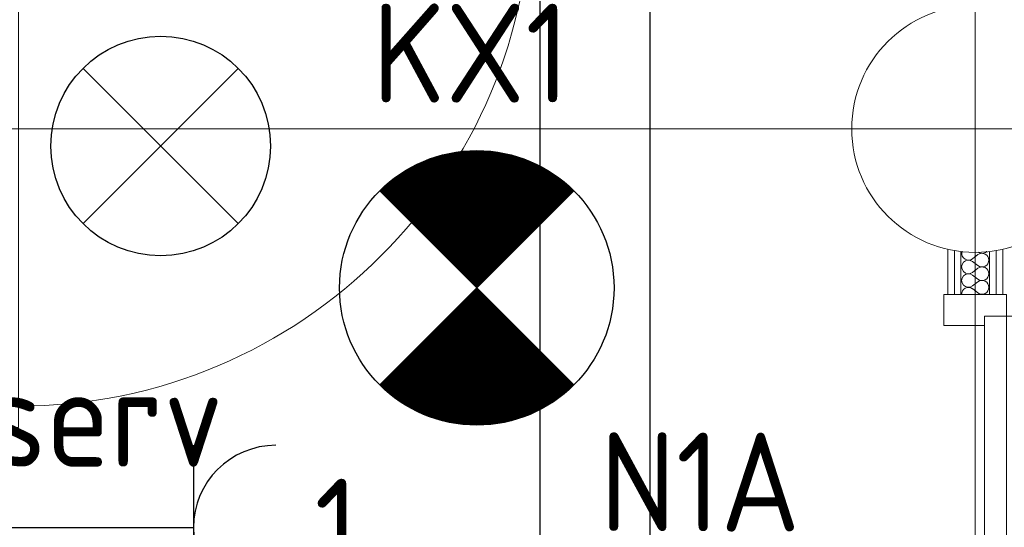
# Model space of a CAD drawing. Header units: millimetres. Extents: x -39149 to 267781, y -2340 to 58540.
# Tile 154 of 244: x 41471 to 43264, y 6174 to 7099. Entities that reach past the tile are written whole.
import ezdxf
from ezdxf.enums import TextEntityAlignment as Align

# ---------------------------------------------------------------- set-up
doc = ezdxf.new("R2010")
doc.units = ezdxf.units.MM
doc.header["$LTSCALE"] = 100
doc.header["$MEASUREMENT"] = 0
doc.linetypes.add('B0605', pattern=[141, 70, -35, 1, -35])
doc.linetypes.add('E_GOOT2', pattern=[2000, 1000, 1000])
for name, color, linetype in [('00  Bestaande kolommen', 7, 'Continuous'), ('22 C Binnenwanden', 7, 'Continuous'), ('22 C Binnenwanden Deuren', 7, 'Continuous'), ('22 C Binnenwanden Doorsnede-arcering', 7, 'Continuous'), ('22 C Binnenwanden Laagscheidingslijnen', 7, 'Continuous'), ('45 Plafond', 7, 'Continuous'), ('A Stramien', 7, 'Continuous'), ('EL6131--_KG', 3, 'Continuous'), ('EL6222--_KRACHT_230', 3, 'Continuous'), ('EL6311--_LICHT_BINNEN', 3, 'Continuous'), ('EL6511--_BRANDMELD', 3, 'Continuous')]:
    doc.layers.add(name, color=color, linetype=linetype)
doc.styles.add('BURO-018', font='isocp.shx', dxfattribs={"height": 180})
doc.styles.add('GENERATED_STYLE_3', font='swiss.ttf', dxfattribs={"width": 0.96})
doc.styles.add('STABICAD-012', font='ISOCP.SHX', dxfattribs={"height": 1.2})
doc.styles.get("Standard").update_dxf_attribs({"font": 'txt', "bigfont": 'BIGFONT.SHX'})

# ---------------------------------------------------------------- blocks, each defined once
blk = doc.blocks.new('Slab_119_7', base_point=(34211.5, 612.1))
at = {"layer": '45 Plafond', "color": 8, "linetype": 'Continuous', "lineweight": 0}
blk.add_lwpolyline([(34211.5, 612.1, 0.066229), (50336.5, 5152.1), (50336.5, 11626.8), (48610, 11626.8), (48610, 11625), (43211.5, 11625), (43211.5, 5466.1), (41411.5, 5466.1), (41411.5, 10199.6), (34211.5, 10199.6)], format="xyb", close=True, dxfattribs=at)
blk = doc.blocks.new('Slab_152_7', base_point=(61.5, 11625))
at = {"layer": '45 Plafond', "color": 8, "linetype": 'Continuous', "lineweight": 0}
blk.add_lwpolyline([(61.5, 11625), (7161.5, 11625), (7161.5, 7850), (18261.5, 7850), (18261.5, 10250), (18050.2, 10250), (18050.2, 11625), (35849.9, 11625), (35849.9, 11400), (36099.9, 11400), (36099.9, 12175), (39053.2, 12175), (39053.2, 11445), (43211.5, 11445), (43211.5, 10132), (43211.5, 5466.1), (41411.5, 5466.1), (41411.5, 10199.6), (34211.5, 10199.6), (34211.5, 612.1, -0.138201), (61.5, 5162.9)], format="xyb", close=True, dxfattribs=at)
blk = doc.blocks.new('*X895')
at = {"layer": '22 C Binnenwanden Doorsnede-arcering', "color": 8, "linetype": 'Continuous', "lineweight": 0}
for p, q in [((43206.5, 6663.4), (43216.4, 6670.9)), ((43206.5, 6658.5), (43216.4, 6651)), ((43206.5, 6638.7), (43216.4, 6646.1)), ((43206.5, 6633.7), (43216.4, 6626.3)), ((43206.5, 6613.9), (43216.4, 6621.3)), ((43206.5, 6609), (43216.4, 6601.5))]:
    blk.add_line(p, q, dxfattribs=at)
for centre, start, end in [((43199.1, 6673.3), 172.2636, 306.8699), ((43223.9, 6661), 0, 126.8699), ((43223.9, 6685.7), 239.9267, 300.0733), ((43199.1, 6648.6), 53.1301, 306.8699), ((43223.9, 6661), 233.1301, 0), ((43199.1, 6623.8), 53.1301, 306.8699), ((43223.9, 6636.2), 0, 126.8699), ((43223.9, 6636.2), 233.1301, 0), ((43223.9, 6611.4), 0, 126.8699), ((43199.1, 6599), 53.1301, 184.5287), ((43223.9, 6611.4), 233.1301, 0), ((43223.9, 6586.7), 67.0788, 112.9212)]:
    blk.add_arc(centre, 12.4, start, end, dxfattribs=at)
blk = doc.blocks.new('*X899')
at = {"layer": '22 C Binnenwanden Doorsnede-arcering', "color": 8, "linetype": 'Continuous', "lineweight": 0}
blk.add_line((43187.8, 6677.1), (43187.2, 6675), dxfattribs=at)
blk = doc.blocks.new('*X901')
at = {"layer": '22 C Binnenwanden Doorsnede-arcering', "color": 8, "linetype": 'Continuous', "lineweight": 0}
for p, q in [((43217, 6675.5), (43217.9, 6675)), ((43229.9, 6675), (43232.2, 6676.6)), ((43232.2, 6676.6), (43232.4, 6676.8))]:
    blk.add_line(p, q, dxfattribs=at)
blk = doc.blocks.new('D1a bi h 14_35')
at = {"layer": '22 C Binnenwanden Deuren', "color": 8, "linetype": 'Continuous', "lineweight": 0}
for p, q in [((-467, 0), (-467, 934)), ((-506, 0), (-450, 0)), ((-506, 0), (-506, -114)), ((-467, 0), (467, 0)), ((-467, -40), (-467, 0)), ((450, 0), (506, 0)), ((467, 0), (467, -40)), ((506, -114), (506, 0)), ((-506, -7), (-506, -19)), ((506, -7), (506, -19)), ((-506, -19), (-506, -31)), ((-506, -31), (-506, -83)), ((506, -19), (506, -31)), ((506, -31), (506, -83)), ((467, -40), (-467, -40)), ((-450, -40), (-450, -114)), ((450, -40), (450, -114)), ((-506, -83), (-506, -95)), ((506, -83), (506, -95)), ((-506, -95), (-506, -107)), ((506, -95), (506, -107)), ((-506, -114), (-450, -114)), ((450, -114), (506, -114))]:
    blk.add_line(p, q, dxfattribs=at)
blk.add_arc((-467, 0), 934, 0, 90, dxfattribs=at)
blk = doc.blocks.new('Wall_350_7', base_point=(43211.5, 2504.8))
at = {"layer": '22 C Binnenwanden', "color": 8, "linetype": 'Continuous', "lineweight": 0}
for p, q in [((43161.5, 6680.6), (43161.5, 6598.1)), ((43261.5, 6598.1), (43261.5, 6680.6)), ((43173.5, 6598.1), (43161.5, 6598.1)), ((43185.5, 6598.1), (43173.5, 6598.1)), ((43237.5, 6598.1), (43185.5, 6598.1)), ((43249.5, 6598.1), (43237.5, 6598.1)), ((43261.5, 6598.1), (43249.5, 6598.1))]:
    blk.add_line(p, q, dxfattribs=at)
at = {"layer": '22 C Binnenwanden Laagscheidingslijnen', "color": 8, "linetype": 'Continuous', "lineweight": 0}
for p, q in [((43173.5, 6678.2), (43173.5, 6675)), ((43173.5, 6675), (43173.5, 6598.1)), ((43185.5, 6676.5), (43185.5, 6675)), ((43185.5, 6675), (43185.5, 6598.1)), ((43237.5, 6675), (43237.5, 6676.5)), ((43237.5, 6598.1), (43237.5, 6675)), ((43249.5, 6675), (43249.5, 6678.2)), ((43249.5, 6598.1), (43249.5, 6675))]:
    blk.add_line(p, q, dxfattribs=at)
at = {"layer": '22 C Binnenwanden', "color": 1, "lineweight": 0}
for name in ['*X895', '*X899', '*X901']:
    blk.add_blockref(name, (0, 0), dxfattribs=at)
at = {"layer": '22 C Binnenwanden Deuren', "color": 1, "linetype": 'Continuous', "lineweight": 0, "zscale": 1000, "rotation": 270}
blk.add_blockref('D1a bi h 14_35', (43268.5, 6092.1), dxfattribs=at)
blk = doc.blocks.new('Wall_355_7', base_point=(41411.5, 5466.1))
at = {"layer": '22 C Binnenwanden Deuren', "color": 1, "linetype": 'Continuous', "lineweight": 0, "zscale": 1000, "rotation": 270}
blk.add_blockref('D1a bi h 14_35', (41468.5, 6862), dxfattribs=at)
blk = doc.blocks.new('Column_28_7', base_point=(43211.5, 6900))
at = {"layer": '00  Bestaande kolommen', "color": 8, "linetype": 'Continuous', "lineweight": 0}
blk.add_circle((43211.5, 6900), 225, dxfattribs=at)
blk = doc.blocks.new('Standard grid marker_8')
at = {"layer": 'A Stramien', "color": 8, "linetype": 'B0605', "lineweight": 0}
blk.add_line((4000, 0), (54000, 0), dxfattribs=at)
at = {"layer": 'A Stramien', "color": 4, "lineweight": 0, "style": 'GENERATED_STYLE_3'}
blk.add_attdef('AC_MARKERTEXT_1', text='', height=100, dxfattribs=at).set_placement((-158.9, -80), align=Align.BOTTOM_LEFT)
blk = doc.blocks.new('Standard grid marker_17')
at = {"layer": 'A Stramien', "color": 8, "linetype": 'B0605', "lineweight": 0}
blk.add_line((4000, 0), (46394.8, 0), dxfattribs=at)
at = {"layer": 'A Stramien', "color": 4, "lineweight": 0, "style": 'GENERATED_STYLE_3'}
blk.add_attdef('AC_MARKERTEXT_1', text='', height=100, rotation=90, dxfattribs=at).set_placement((-20, -52.3), align=Align.BOTTOM_LEFT)
blk = doc.blocks.new('E00018')
at = {"color": 0, "linetype": 'Continuous'}
for p, q in [((-1.768, -1.768), (1.768, 1.768)), ((1.768, -1.768), (-1.768, 1.768))]:
    blk.add_line(p, q, dxfattribs=at)
at = {"color": 0, "linetype": 'Continuous', "const_width": 2.5}
for points in [[(-0.884, 0.884, -0.198912), (0, 1.25, -0.198912), (0.884, 0.884, -1)], [(-0.884, -0.884, 0.198912), (0, -1.25, 0.198912), (0.884, -0.884, 1)]]:
    blk.add_lwpolyline(points, format="xyb", dxfattribs=at)
blk = doc.blocks.new('1115B3A-NO1')
at = {"color": 0, "linetype": 'Continuous'}
blk.add_circle((0, 0), 2.5, dxfattribs=at)
at = {"color": 0, "zscale": 100}
blk.add_blockref('E00018', (0, 0), dxfattribs=at)
at = {"color": 0, "linetype": 'Continuous', "style": 'BURO-018'}
for tag, p in [('CIRCUIT', (0, 5)), ('PANEL', (0, 5)), ('SUBCIRCUIT', (4.5, 5)), ('LIGHTFIXTURECODE', (0, 0)), ('SWITCHCODE', (4.5, -1))]:
    blk.add_attdef(tag, text='', height=1.8, dxfattribs=at).set_placement(p, align=Align.MIDDLE)
blk = doc.blocks.new('111304')
at = {"color": 0, "linetype": 'Continuous'}
for p, q in [((-1.5, 4.5), (1.5, 4.5)), ((0, 1), (0, 4.5))]:
    blk.add_line(p, q, dxfattribs=at)
blk.add_arc((0, 6), 1.5, 180, 0, dxfattribs=at)
at = {"color": 0, "linetype": 'Continuous', "style": 'BURO-018'}
for tag, p in [('PANEL', (0, 11.5)), ('CIRCUIT', (0, 8.5)), ('SUBCIRCUIT', (4.5, 8.5))]:
    blk.add_attdef(tag, text='', height=1.8, dxfattribs=at).set_placement(p, align=Align.MIDDLE)
at = {"color": 0, "linetype": 'Continuous', "style": 'BURO-018', "flags": 1}
for tag, p in [('POWERCODE', (13, 8.5)), ('ARTICLECODE', (0, 0))]:
    blk.add_attdef(tag, text='', height=1.8, dxfattribs=at).set_placement(p, align=Align.MIDDLE)
blk = doc.blocks.new('E00024')
at = {"color": 0, "linetype": 'Continuous'}
for p, q in [((-1.414, 1.586), (1.414, 4.414)), ((-1.414, 4.414), (1.414, 1.586))]:
    blk.add_line(p, q, dxfattribs=at)
blk.add_circle((0, 3), 2, dxfattribs=at)
at = {"color": 0, "linetype": 'Continuous', "style": 'BURO-018'}
blk.add_attdef('TEXT1', text='', height=1.8, dxfattribs=at).set_placement((0, 7.5), align=Align.MIDDLE)
at = {"color": 0, "linetype": 'Continuous', "style": 'BURO-018', "flags": 1}
blk.add_attdef('ARTICLECODE', (0, 0), '', height=1.8, dxfattribs=at)
at = {"layer": 'EL6222--_KRACHT_230', "color": 1, "style": 'STABICAD-012'}
blk.add_attdef('FIREPROTECTION_PANEL', text='', height=1.8, dxfattribs=at).set_placement((417.277, 62.688), align=Align.MIDDLE)
at = {"layer": 'EL6511--_BRANDMELD', "color": 1, "style": 'STABICAD-012'}
for tag, p in [('FIREPROTECTION_ZONE', (482.912, 371.427)), ('CODING2', (482.912, 369.427)), ('FIREPROTECTION_HARDWARENUMBER', (482.912, 367.427))]:
    blk.add_attdef(tag, text='', height=1.8, dxfattribs=at).set_placement(p, align=Align.MIDDLE)
at = {"layer": 'EL6511--_BRANDMELD'}
blk.add_attdef('CODING1', (0, 0), '', height=0.2, dxfattribs=at)

msp = doc.modelspace()

# ---------------------------------------------------------------- linework, layer by layer
at = {"layer": 'EL6131--_KG', "linetype": 'E_GOOT2'}
for p, q in [((42419.2, 5728.2), (42419.2, 9940.4)), ((42619.2, 5928.2), (42619.2, 9940.4))]:
    msp.add_line(p, q, dxfattribs=at)

# ---------------------------------------------------------------- block references
at = {"layer": '00  Bestaande kolommen', "color": 3, "lineweight": 0}
msp.add_blockref('Column_28_7', (43211.5, 6900), dxfattribs=at)
at = {"layer": '22 C Binnenwanden', "color": 1, "lineweight": 0}
for name, p in [('Wall_350_7', (43211.5, 2504.8)), ('Wall_355_7', (41411.5, 5466.1))]:
    msp.add_blockref(name, p, dxfattribs=at)
at = {"layer": '45 Plafond', "color": 252, "linetype": 'Continuous', "lineweight": 0}
for name, p in [('Slab_152_7', (61.5, 11625)), ('Slab_119_7', (34211.5, 612.1))]:
    msp.add_blockref(name, p, dxfattribs=at)
at = {"layer": 'A Stramien', "color": 1, "linetype": 'Continuous', "lineweight": 0, "zscale": 1000, "rotation": 270}
msp.add_blockref('Standard grid marker_17', (43211.5, 48900), dxfattribs=at)
at = {"layer": 'A Stramien', "color": 1, "linetype": 'Continuous', "lineweight": 0, "zscale": 1000}
msp.add_blockref('Standard grid marker_8', (-5988.5, 6900), dxfattribs=at)
at = {"layer": 'EL6222--_KRACHT_230', "linetype": 'Continuous'}
ref = msp.add_blockref('111304', (41337.5, 6173.7), dxfattribs=dict(at, xscale=100, yscale=100, zscale=100, rotation=270))
ref.add_attrib('ARTICLECODE', 'serv', dxfattribs={"layer": '0', "color": 3, "linetype": 'ByBlock', "height": 180, "style": 'BURO-018'}).set_placement((41625.4, 6374.7), align=Align.MIDDLE)
ref.add_attrib('CIRCUIT', '1', dxfattribs={"layer": '0', "color": 3, "linetype": 'ByBlock', "height": 180, "style": 'BURO-018'}).set_placement((42048.5, 6172.8), align=Align.MIDDLE)
at = {"layer": 'EL6311--_LICHT_BINNEN', "linetype": 'Continuous'}
ref = msp.add_blockref('1115B3A-NO1', (42303.5, 6610.4), dxfattribs=dict(at, xscale=100, yscale=100, zscale=100))
ref.add_attrib('CIRCUIT', 'N1A', dxfattribs={"layer": '0', "color": 3, "linetype": 'ByBlock', "height": 180, "style": 'BURO-018'}).set_placement((42710.1, 6256.9), align=Align.MIDDLE)
ref.add_attrib('LIGHTFIXTURECODE', 'KX1', dxfattribs={"layer": '0', "color": 3, "linetype": 'ByBlock', "height": 180, "style": 'BURO-018'}).set_placement((42292.9, 7038.2), align=Align.MIDDLE)
at = {"layer": 'EL6511--_BRANDMELD', "linetype": 'Continuous', "xscale": 100, "yscale": 100, "zscale": 100}
msp.add_blockref('E00024', (41727.7, 6568.8), dxfattribs=at)

doc.saveas('drawing.dxf')
